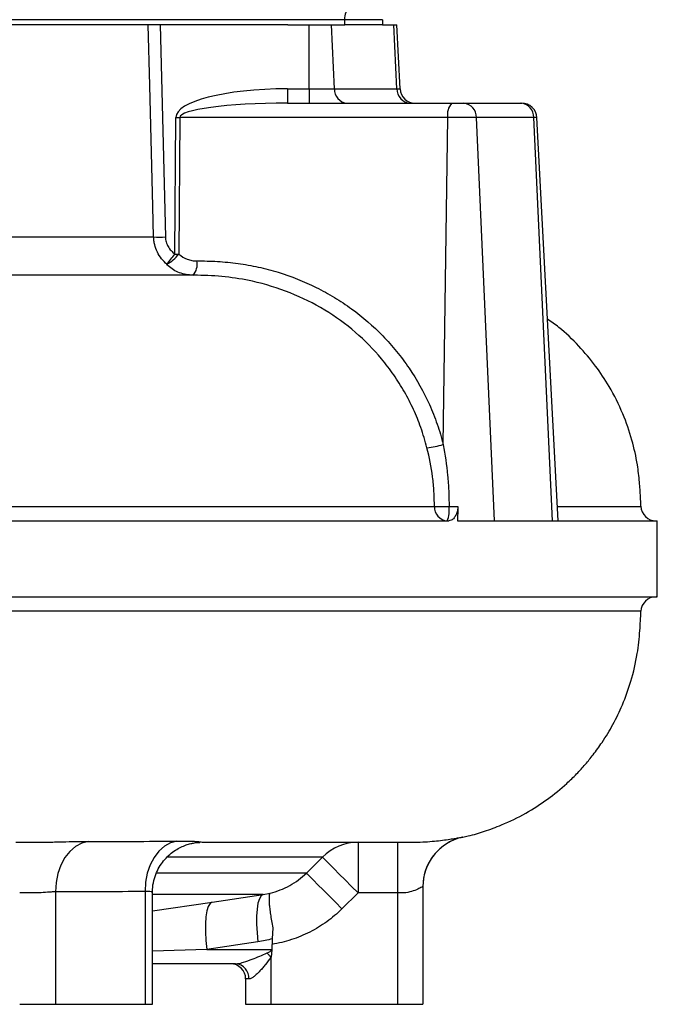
# Model space of a CAD drawing. Header units: millimetres. Extents: x 1803 to 4040, y 1425 to 4760.
# Tile 12 of 16: x 3788 to 4040, y 1749 to 2138. Entities that reach past the tile are written whole.
import ezdxf

# ---------------------------------------------------------------- set-up
doc = ezdxf.new("R2010")
doc.units = ezdxf.units.MM
doc.header["$LTSCALE"] = 2

msp = doc.modelspace()

# ---------------------------------------------------------------- linework, layer by layer
at = {"color": 7, "linetype": 'Continuous', "lineweight": 25}
for p, q in [((3916.49, 2138.44), (3527.49, 2138.44)), ((3894.13, 2136.44), (3757.45, 2136.44)), ((3843.7, 2136.44), (3845.79, 2052.6)), ((3894.13, 2136.44), (3902.63, 2136.44)), ((3902.63, 2111.12), (3902.63, 2136.44)), ((3902.63, 2136.44), (3911.42, 2136.44)), ((3912.53, 2111.12), (3911.42, 2136.44)), ((3911.42, 2136.44), (3916.63, 2136.44)), ((3916.49, 2138.44), (3916.49, 2136.44)), ((3931.49, 2138.44), (3916.49, 2138.44)), ((3931.49, 2136.44), (3916.63, 2136.44)), ((3931.49, 2138.44), (3931.49, 2136.44)), ((3931.49, 2136.44), (3936, 2136.44)), ((3937.18, 2111.12), (3936, 2136.44)), ((3936, 2136.44), (3937.14, 2136.44)), ((3938.47, 2111.12), (3937.14, 2136.44)), ((3893.99, 2111.12), (3893.99, 2105.44)), ((3893.99, 2111.12), (3902.63, 2111.12)), ((3902.63, 2111.12), (3902.63, 2105.44)), ((3902.63, 2111.12), (3912.53, 2111.12)), ((3912.53, 2111.12), (3937.18, 2111.12)), ((3893.99, 2105.44), (3958.85, 2105.44)), ((3958.85, 2105.44), (3963.6, 2105.44)), ((3963.6, 2105.44), (3986.01, 2105.44)), ((3986.01, 2105.44), (3986.5, 2105.44)), ((3849.54, 2045.85), (3849.91, 2099.75)), ((3851.46, 2099.75), (3851.09, 2045.85)), ((3957.3, 2099.75), (3851.46, 2099.75)), ((3955.54, 1970.59), (3957.3, 2099.75)), ((3968.66, 2099.75), (3957.3, 2099.75)), ((3975.71, 1940.44), (3968.66, 2099.75)), ((3991.32, 2099.75), (3968.66, 2099.75)), ((3998.72, 1940.44), (3991.32, 2099.75)), ((4000.84, 1940.44), (3992.49, 2099.75)), ((3858.46, 2037.44), (3856.69, 2037.44)), ((3957.82, 1946.12), (3961.33, 1946.12)), ((4033.39, 1946.17), (4033.39, 1946.17)), ((3539.2, 1940.44), (3957.68, 1940.44)), ((3961.14, 1940.44), (3975.71, 1940.44)), ((3975.71, 1940.44), (3998.72, 1940.44)), ((3998.72, 1940.44), (4000.84, 1940.44)), ((4000.84, 1940.44), (4040.05, 1940.44)), ((4040.05, 1938.63), (4040.05, 1940.44)), ((3539.2, 1910.44), (4040.05, 1910.44)), ((4040.05, 1910.44), (4040.05, 1912.03)), ((3786.74, 1813.44), (3792.73, 1813.44)), ((3921.86, 1813.44), (3921.86, 1793.44)), ((3937.49, 1813.44), (3937.49, 1793.44)), ((3940.81, 1813.44), (3942.4, 1813.44)), ((3963.21, 1815.5), (3963.17, 1815.53)), ((3901.49, 1801.27), (3907.85, 1807.58)), ((3802.4, 1793.85), (3802.4, 1749.44)), ((3837.76, 1794.03), (3837.76, 1749.44)), ((3840.68, 1749.44), (3840.68, 1793.59)), ((3884.43, 1792.86), (3887.19, 1793.37)), ((3921.86, 1793.44), (3915.5, 1787.13)), ((3937.49, 1793.44), (3921.86, 1793.44)), ((3937.49, 1793.44), (3937.49, 1749.44)), ((3947.49, 1795.96), (3947.49, 1749.44)), ((3864.24, 1789.83), (3884.43, 1792.86)), ((3888.23, 1779.64), (3888, 1775.31)), ((3882.35, 1774.15), (3862.16, 1771.12)), ((3888, 1775.31), (3887.78, 1771.12)), ((3862.16, 1771.12), (3887.78, 1771.12)), ((3887.78, 1770.98), (3887.63, 1768.1)), ((3887.78, 1771.12), (3887.78, 1770.98)), ((3887.49, 1767.97), (3887.49, 1749.44)), ((3873.54, 1765.44), (3840.68, 1765.44)), ((3877.49, 1759.44), (3877.49, 1749.44)), ((3878.77, 1759.44), (3877.49, 1759.44)), ((3788.26, 1749.44), (3802.4, 1749.44)), ((3802.4, 1749.44), (3837.76, 1749.44)), ((3837.76, 1749.44), (3840.68, 1749.44)), ((3877.49, 1749.44), (3887.49, 1749.44)), ((3887.49, 1749.44), (3937.49, 1749.44)), ((3937.49, 1749.44), (3947.49, 1749.44))]:
    msp.add_line(p, q, dxfattribs=at)
at = {"color": 8, "linetype": 'Continuous', "lineweight": 25}
for p, q in [((3937.18, 2111.12), (3938.47, 2111.12)), ((3992.49, 2099.75), (3991.32, 2099.75)), ((3962.55, 1815.4), (3963.21, 1815.5)), ((3901.49, 1801.27), (3842.42, 1801.27)), ((3884.43, 1792.86), (3840.68, 1792.86)), ((3840.68, 1786.34), (3864.24, 1789.83)), ((3862.16, 1771.12), (3840.68, 1770.39))]:
    msp.add_line(p, q, dxfattribs=at)
at = {"color": 7, "linetype": 'Continuous', "lineweight": 25, "flags": 128}
for points in [[(3918.49, 2142.44), (3918.1, 2142.36), (3917.72, 2142.13), (3917.38, 2141.76), (3917.07, 2141.27), (3916.82, 2140.66), (3916.64, 2139.97), (3916.52, 2139.22), (3916.49, 2138.44)], [(3841.16, 2052.6), (3840.86, 2064.58), (3839.66, 2112.5), (3839.05, 2136.44)], [(3815.37, 1813.78), (3812.78, 1813.12), (3810.33, 1811.8), (3808.09, 1809.87), (3806.14, 1807.38), (3804.55, 1804.43), (3803.37, 1801.11), (3802.65, 1797.54), (3802.4, 1793.85)], [(3850.33, 1813.93), (3847.79, 1813.22), (3845.38, 1811.87), (3843.2, 1809.92), (3841.31, 1807.44), (3839.78, 1804.5), (3838.65, 1801.21), (3837.97, 1797.68), (3837.76, 1794.03)], [(3907.85, 1807.58), (3908.33, 1807.09), (3909.27, 1806.14), (3910.64, 1804.76), (3912.39, 1803), (3914.46, 1800.91), (3916.78, 1798.56), (3919.28, 1796.04), (3921.86, 1793.44)], [(3901.49, 1801.27), (3901.97, 1800.79), (3902.91, 1799.83), (3904.28, 1798.45), (3906.03, 1796.69), (3908.1, 1794.6), (3910.42, 1792.25), (3912.92, 1789.74), (3915.5, 1787.13)], [(3864.24, 1789.83), (3863.42, 1789.27), (3862.72, 1788.09), (3862.18, 1786.31), (3861.8, 1783.99), (3861.61, 1781.22), (3861.61, 1778.08), (3861.79, 1774.68), (3862.16, 1771.12)], [(3884.43, 1792.86), (3883.6, 1792.31), (3882.9, 1791.13), (3882.36, 1789.35), (3881.99, 1787.04), (3881.8, 1784.26), (3881.79, 1781.12), (3881.98, 1777.71), (3882.35, 1774.15)], [(3887.49, 1767.97), (3887.3, 1768.2), (3887.11, 1768.42), (3886.92, 1768.64), (3886.73, 1768.86), (3886.54, 1769.07), (3886.36, 1769.29), (3886.18, 1769.5), (3886, 1769.71)]]:
    msp.add_lwpolyline(points, dxfattribs=at)
at = {"color": 8, "linetype": 'Continuous', "lineweight": 25, "flags": 128}
msp.add_lwpolyline([(4033.57, 1904.71), (4032.46, 1904.71), (4029.03, 1904.71), (4023.32, 1904.71), (4015.36, 1904.71), (4005.19, 1904.71), (3994.88, 1904.71), (3983.04, 1904.71), (3969.73, 1904.71), (3951.61, 1904.71), (3931.36, 1904.71), (3909.14, 1904.71), (3885.09, 1904.71), (3859.37, 1904.71), (3842.69, 1904.72), (3825.42, 1904.73), (3816.58, 1904.74), (3798.48, 1904.76), (3779.86, 1904.77)], dxfattribs=at)
at = {"color": 7, "linetype": 'Continuous', "lineweight": 25}
for centre, radius, start, end in [((3918.05, 2110.94), 5.52, 178.0762, 264.8865), ((3942.84, 2111.09), 5.66, 179.6501, 266.7228), ((3944.46, 2111.44), 6, 183, 270), ((3963.88, 2101.01), 6.7, 138.6479, 190.8406), ((3963.12, 2099.92), 5.54, 358.2359, 85.0832), ((3985.67, 2099.8), 5.65, 359.5129, 86.5714), ((3986.5, 2099.44), 6, 3, 90), ((3850.68, 2211.16), 111.41, 269.6013, 270.3987), ((3843.47, 2131.85), 79.28, 268.327, 271.673), ((3838.28, 2056.04), 16.37, 299.525, 321.4968), ((3770.35, 2104.93), 98.8, 320.2761, 323.268), ((3850.31, 2157.26), 111.42, 269.6013, 270.3987), ((3851.66, 2041.86), 6.7, 318.6484, 10.84), ((3945.38, 2004.39), 35.3, 276.0575, 286.7422), ((3957.59, 1945.97), 5.55, 178.0148, 265.1816), ((3955.42, 2017.68), 71.59, 267.2975, 271.925), ((3945.31, 1944.77), 12.59, 339.8486, 6.1573), ((4039.57, 1946.44), 6, 182.135, 269.9081), ((4039.57, 1904.44), 6, 90.092, 177.5034), ((3921.88, 1793.7), 19.73, 90.0449, 135.3188), ((3967.49, 1795.94), 20, 102.4304, 180.0481), ((3967.49, 1795.96), 20, 144.6894, 180.0001), ((3871.49, 1759.44), 6, 0, 90), ((3873.13, 1759.8), 5.65, 356.3465, 85.8067)]:
    msp.add_arc(centre, radius, start, end, dxfattribs=at)
at = {"color": 8, "linetype": 'Continuous', "lineweight": 25}
msp.add_arc((3967.49, 1795.96), 20, 102.3442, 144.6893, dxfattribs=at)
at = {"color": 7, "linetype": 'Continuous', "lineweight": 25}
for centre, major_axis, ratio, start_param, end_param in [((3896.33, 2099.12), (46.42, -0.65), 0.25811, 1.624989, 3.143426), ((3896.33, 2099.44), (44.87, -0.32), 0.133521, 1.624076, 3.142512), ((3843.1, 1771.44), (44.81, 0), 0.133894, 5.990405, 6.207124), ((3843.1, 1771.44), (46.36, 0), 0.258819, 5.990405, 6.001004)]:
    msp.add_ellipse(centre, major_axis=major_axis, ratio=ratio, start_param=start_param, end_param=end_param, dxfattribs=at)
for points, knots in [([(3582.03, 2052.6), (3594.56, 2052.6), (3606.97, 2052.6), (3631.54, 2052.6), (3643.69, 2052.6), (3661.74, 2052.6), (3667.73, 2052.6), (3679.63, 2052.6), (3685.51, 2052.6), (3702.9, 2052.6), (3714.19, 2052.6), (3736.17, 2052.6), (3746.86, 2052.6), (3767.64, 2052.6), (3777.73, 2052.6), (3792.39, 2052.6), (3797.22, 2052.6), (3806.61, 2052.6), (3811.2, 2052.6), (3824.61, 2052.6), (3833.1, 2052.6), (3841.16, 2052.6)], [0, 0, 0, 0, 0.125, 0.125, 0.25, 0.25, 0.3125, 0.3125, 0.375, 0.375, 0.5, 0.5, 0.625, 0.625, 0.75, 0.75, 0.8125, 0.8125, 0.875, 0.875, 1, 1, 1, 1]), ([(3846.34, 2041.79), (3845.58, 2042.47), (3844.88, 2043.21), (3843.64, 2044.83), (3843.08, 2045.71), (3842.19, 2047.55), (3841.84, 2048.51), (3841.46, 2050.02), (3841.36, 2050.53), (3841.22, 2051.56), (3841.17, 2052.08), (3841.16, 2052.6)], [0, 0, 0, 0, 0.25, 0.25, 0.5, 0.5, 0.75, 0.75, 0.875, 0.875, 1, 1, 1, 1]), ([(3845.79, 2052.6), (3845.79, 2052.26), (3845.82, 2051.93), (3845.93, 2051.27), (3846, 2050.94), (3846.28, 2049.98), (3846.55, 2049.37), (3847.21, 2048.22), (3847.61, 2047.68), (3848.51, 2046.7), (3849, 2046.25), (3849.54, 2045.85)], [0, 0, 0, 0, 0.125, 0.125, 0.25, 0.25, 0.5, 0.5, 0.75, 0.75, 1, 1, 1, 1]), ([(3851.09, 2045.85), (3852.07, 2044.95), (3853.18, 2044.28), (3855.02, 2043.58), (3855.65, 2043.41), (3856.93, 2043.18), (3857.58, 2043.12), (3858.24, 2043.12)], [0, 0, 0, 0, 0.5, 0.5, 0.75, 0.75, 1, 1, 1, 1]), ([(3858.24, 2043.12), (3859.6, 2043.12), (3860.96, 2043.13), (3863.68, 2043.07), (3865.03, 2043.01), (3869.09, 2042.77), (3871.79, 2042.5), (3877.15, 2041.76), (3879.83, 2041.28), (3885.14, 2040.11), (3887.77, 2039.42), (3895.52, 2037.04), (3900.53, 2035.05), (3907.79, 2031.44), (3910.18, 2030.14), (3914.86, 2027.3), (3917.13, 2025.79), (3923.71, 2020.99), (3927.82, 2017.44), (3932.57, 2012.54), (3933.5, 2011.53), (3935.33, 2009.48), (3936.23, 2008.43), (3938.84, 2005.21), (3940.48, 2003.01), (3945.1, 1996.21), (3947.78, 1991.42), (3951.18, 1983.87), (3952.21, 1981.28), (3954.05, 1975.99), (3954.86, 1973.31), (3955.54, 1970.59)], [0, 0, 0, 0, 0.03125, 0.03125, 0.0625, 0.0625, 0.125, 0.125, 0.1875, 0.1875, 0.25, 0.25, 0.375, 0.375, 0.4375, 0.4375, 0.5, 0.5, 0.625, 0.625, 0.65625, 0.65625, 0.6875, 0.6875, 0.75, 0.75, 0.875, 0.875, 0.9375, 0.9375, 1, 1, 1, 1]), ([(3856.69, 2037.44), (3854.87, 2037.64), (3851.34, 2038.02), (3847.99, 2040.18), (3846.54, 2041.61), (3846.34, 2041.79)], [0, 0, 0, 0, 0.478415, 0.931278, 1, 1, 1, 1]), ([(3803.7, 2037.44), (3803.38, 2037.44), (3796.97, 2037.44), (3783.75, 2037.44), (3764.4, 2037.44), (3745.06, 2037.44), (3726.03, 2037.44), (3707.37, 2037.44), (3687, 2037.44), (3665.12, 2037.44), (3642.01, 2037.44), (3620.42, 2037.44), (3601.73, 2037.44), (3585.84, 2037.44), (3576.4, 2037.44), (3571.75, 2037.44), (3571.53, 2037.44)], [0, 0, 0, 0, 0.005069, 0.103668, 0.197883, 0.28768, 0.373155, 0.454432, 0.531611, 0.632903, 0.726441, 0.812274, 0.890397, 0.946357, 0.997525, 1, 1, 1, 1]), ([(3856.69, 2037.44), (3852.79, 2037.44), (3844.98, 2037.44), (3832.52, 2037.44), (3819.45, 2037.44), (3809.7, 2037.44), (3804.1, 2037.44), (3803.25, 2037.44)], [0, 0, 0, 0, 0.23835, 0.476701, 0.716732, 0.956763, 1, 1, 1, 1]), ([(3949.1, 1969.29), (3948.34, 1971.98), (3946.88, 1977.17), (3943.84, 1984.54), (3940.28, 1991.52), (3936.08, 1998.2), (3929.88, 2006.33), (3921.02, 2015.31), (3908.84, 2024.11), (3895.12, 2030.93), (3881.79, 2035.02), (3869.45, 2037.05), (3862.13, 2037.44), (3858.46, 2037.44), (3858.46, 2037.44)], [0, 0, 0, 0, 0.067512, 0.130215, 0.192919, 0.25765, 0.322384, 0.442477, 0.56582, 0.691037, 0.819487, 0.909232, 0.999999, 1, 1, 1, 1]), ([(4033.57, 1946.18), (4033.52, 1947.41), (4033.36, 1950.61), (4033.07, 1956.08), (4032.15, 1963.62), (4030.15, 1972.7), (4026.53, 1983.13), (4021.62, 1992.95), (4015.7, 2001.89), (4009.05, 2009.73), (4002.65, 2015.97), (3998.18, 2019.11), (3996.66, 2020.18)], [0, 0, 0, 0, 0.042918, 0.11184, 0.191295, 0.307416, 0.435603, 0.576046, 0.689355, 0.809203, 0.93511, 1, 1, 1, 1]), ([(3952.04, 1946.16), (3952.03, 1947.14), (3952, 1948.12), (3951.95, 1950.07), (3951.91, 1951.05), (3951.73, 1953.97), (3951.55, 1955.9), (3950.81, 1961.69), (3950.06, 1965.5), (3949.1, 1969.29)], [0, 0, 0, 0, 0.125, 0.125, 0.25, 0.25, 0.5, 0.5, 1, 1, 1, 1]), ([(3955.54, 1970.59), (3956.29, 1966.55), (3956.86, 1962.49), (3957.44, 1956.38), (3957.58, 1954.33), (3957.77, 1950.24), (3957.8, 1948.18), (3957.82, 1946.12)], [0, 0, 0, 0, 0.5, 0.5, 0.75, 0.75, 1, 1, 1, 1]), ([(3036.7, 1945.54), (3037.57, 1945.54), (3038.44, 1945.55), (3040.18, 1945.55), (3042.81, 1945.55), (3045.48, 1945.55), (3050.86, 1945.56), (3054.51, 1945.56), (3065.63, 1945.58), (3073.29, 1945.58), (3097.01, 1945.61), (3113.6, 1945.62), (3148.26, 1945.64), (3166.33, 1945.66), (3194.54, 1945.68), (3204.13, 1945.68), (3218.8, 1945.69), (3223.74, 1945.7), (3233.7, 1945.7), (3238.74, 1945.71), (3264.09, 1945.72), (3284.84, 1945.74), (3311.37, 1945.76), (3316.71, 1945.76), (3327.44, 1945.77), (3332.84, 1945.77), (3349.04, 1945.78), (3359.89, 1945.79), (3392.54, 1945.81), (3414.46, 1945.83), (3458.6, 1945.86), (3480.82, 1945.87), (3508.8, 1945.89), (3514.4, 1945.9), (3525.63, 1945.9), (3531.25, 1945.91), (3542.46, 1945.92), (3548.07, 1945.92), (3559.25, 1945.93), (3564.82, 1945.93), (3592.6, 1945.95), (3614.58, 1945.97), (3641.72, 1945.99), (3647.14, 1945.99), (3657.87, 1946), (3663.21, 1946), (3679.09, 1946.02), (3689.52, 1946.02), (3720.39, 1946.05), (3740.39, 1946.06), (3769.48, 1946.09), (3779.03, 1946.1), (3793.13, 1946.11), (3797.79, 1946.12), (3807.04, 1946.13), (3811.62, 1946.13), (3820.66, 1946.14), (3825.14, 1946.14), (3833.96, 1946.15), (3838.31, 1946.16), (3846.89, 1946.17), (3851.13, 1946.16), (3859.48, 1946.16), (3867.71, 1946.16), (3875.71, 1946.16), (3881.62, 1946.16), (3883.58, 1946.16), (3887.46, 1946.16), (3889.39, 1946.16), (3898.92, 1946.16), (3906.26, 1946.16), (3927.38, 1946.16), (3940.28, 1946.16), (3952.04, 1946.16)], [0, 0, 0, 0, 0.003906, 0.003906, 0.007813, 0.015625, 0.015625, 0.03125, 0.03125, 0.0625, 0.0625, 0.125, 0.125, 0.1875, 0.1875, 0.21875, 0.21875, 0.234375, 0.234375, 0.25, 0.25, 0.3125, 0.3125, 0.328125, 0.328125, 0.34375, 0.34375, 0.375, 0.375, 0.4375, 0.4375, 0.5, 0.5, 0.515625, 0.515625, 0.53125, 0.53125, 0.546875, 0.546875, 0.5625, 0.5625, 0.625, 0.625, 0.640625, 0.640625, 0.65625, 0.65625, 0.6875, 0.6875, 0.75, 0.75, 0.78125, 0.78125, 0.796875, 0.796875, 0.8125, 0.8125, 0.828125, 0.828125, 0.84375, 0.84375, 0.859375, 0.859375, 0.875, 0.890625, 0.890625, 0.898437, 0.898437, 0.90625, 0.90625, 0.9375, 0.9375, 1, 1, 1, 1]), ([(3961.33, 1946.12), (3961.28, 1945.52), (3961.17, 1944.33), (3960.61, 1942.76), (3959.78, 1941.45), (3958.77, 1940.59), (3958.02, 1940.49), (3957.68, 1940.44)], [0, 0, 0, 0, 0.183692, 0.366638, 0.567924, 0.803787, 1, 1, 1, 1]), ([(4040.05, 1912.03), (4040.05, 1912.66), (4040.05, 1914.48), (4040.05, 1917.84), (4040.04, 1921.97), (4040.04, 1926.19), (4040.04, 1930.39), (4040.05, 1934.7), (4040.05, 1937.27), (4040.05, 1938.63)], [0, 0, 0, 0, 0.08057, 0.232181, 0.379521, 0.531131, 0.678471, 0.830082, 1, 1, 1, 1]), ([(3963.18, 1815.52), (3963.92, 1815.66), (3966.84, 1816.24), (3972, 1817.79), (3979.66, 1820.59), (3988.1, 1824.73), (3996.7, 1830.27), (4003.28, 1835.65), (4008.14, 1840.36), (4011.62, 1844.16), (4015, 1848.3), (4018.74, 1853.49), (4022.69, 1860.03), (4026.58, 1868.09), (4029.93, 1877.43), (4032.23, 1887.28), (4033.22, 1896.57), (4033.46, 1902.16), (4033.57, 1904.71)], [0, 0, 0, 0, 0.018432, 0.072556, 0.130848, 0.217236, 0.300862, 0.379808, 0.42405, 0.465878, 0.505321, 0.554442, 0.621938, 0.691572, 0.772486, 0.86354, 0.937674, 1, 1, 1, 1]), ([(3792.73, 1813.44), (3792.99, 1813.44), (3793.26, 1813.44), (3793.79, 1813.44), (3794.05, 1813.44), (3794.84, 1813.45), (3795.37, 1813.45), (3796.93, 1813.47), (3797.97, 1813.49), (3800.02, 1813.52), (3801.05, 1813.55), (3803.05, 1813.59), (3804.03, 1813.61), (3806.91, 1813.68), (3808.75, 1813.72), (3812.24, 1813.77), (3813.86, 1813.78), (3815.37, 1813.78)], [0, 0, 0, 0, 0.03125, 0.03125, 0.0625, 0.0625, 0.125, 0.125, 0.25, 0.25, 0.375, 0.375, 0.5, 0.5, 0.75, 0.75, 1, 1, 1, 1]), ([(3840.75, 1793.6), (3840.73, 1794), (3840.67, 1795.59), (3841.17, 1798.27), (3842.21, 1801.46), (3843.7, 1804.27), (3845.5, 1806.69), (3847.52, 1808.7), (3849.66, 1810.3), (3851.82, 1811.53), (3853.88, 1812.39), (3855.72, 1812.93), (3857.23, 1813.23), (3858.4, 1813.38), (3859.02, 1813.42), (3859.45, 1813.43), (3859.43, 1813.43), (3859.43, 1813.43)], [0, 0, 0, 0, 0.037475, 0.146796, 0.249861, 0.347437, 0.440037, 0.527818, 0.610654, 0.688072, 0.758956, 0.821191, 0.873594, 0.919794, 0.966212, 0.995334, 1, 1, 1, 1]), ([(3850.33, 1813.93), (3852.09, 1813.95), (3853.64, 1813.94), (3855.64, 1813.9), (3856.25, 1813.88), (3857.34, 1813.83), (3857.82, 1813.79), (3858.65, 1813.73), (3859, 1813.69), (3859.42, 1813.64), (3859.54, 1813.62), (3859.74, 1813.59), (3859.82, 1813.57), (3860.01, 1813.52), (3860.06, 1813.49), (3860.01, 1813.46), (3859.97, 1813.45), (3859.88, 1813.44), (3859.85, 1813.44), (3859.77, 1813.44), (3859.72, 1813.44), (3859.67, 1813.44)], [0, 0, 0, 0, 0.25, 0.25, 0.375, 0.375, 0.5, 0.5, 0.625, 0.625, 0.6875, 0.6875, 0.75, 0.75, 0.875, 0.875, 0.9375, 0.9375, 0.96875, 0.96875, 1, 1, 1, 1]), ([(3860.37, 1813.44), (3863.28, 1813.44), (3872.01, 1813.44), (3885, 1813.44), (3899.41, 1813.44), (3912.19, 1813.44), (3921.76, 1813.44), (3928.72, 1813.44), (3933.67, 1813.44), (3937.79, 1813.44), (3939.67, 1813.44), (3940.74, 1813.44), (3940.81, 1813.44)], [0, 0, 0, 0, 0.065537, 0.196436, 0.331696, 0.471127, 0.614659, 0.706608, 0.800401, 0.896156, 0.993392, 1, 1, 1, 1]), ([(3942.4, 1813.44), (3942.4, 1813.44), (3943.79, 1813.44), (3946.53, 1813.5), (3950.34, 1813.74), (3953.81, 1814.08), (3956.84, 1814.47), (3959.39, 1814.86), (3961.27, 1815.17), (3962.38, 1815.37), (3962.55, 1815.4), (3962.55, 1815.4)], [0, 0, 0, 0, 0.000004, 0.131592, 0.264644, 0.402105, 0.543905, 0.689345, 0.840178, 0.994408, 1, 1, 1, 1]), ([(3887.19, 1793.37), (3888.52, 1793.69), (3889.84, 1794.1), (3892.41, 1795.1), (3893.67, 1795.69), (3897.29, 1797.69), (3899.5, 1799.33), (3901.49, 1801.27)], [0, 0, 0, 0, 0.25, 0.25, 0.5, 0.5, 1, 1, 1, 1]), ([(3802.4, 1793.85), (3801.84, 1793.84), (3800.44, 1793.82), (3797.61, 1793.55), (3794.22, 1793.41), (3790.88, 1793.45), (3789.13, 1793.44), (3788.26, 1793.44)], [0, 0, 0, 0, 0.141749, 0.356176, 0.570912, 0.785456, 1, 1, 1, 1]), ([(3837.76, 1794.03), (3831.86, 1793.95), (3825.97, 1793.9), (3814.19, 1793.84), (3808.29, 1793.84), (3802.4, 1793.85)], [0, 0, 0, 0, 0.5, 0.5, 1, 1, 1, 1]), ([(3887.19, 1793.37), (3887.16, 1793.35), (3887.13, 1793.33), (3887.08, 1793.28), (3887.06, 1793.25), (3886.99, 1793.15), (3886.95, 1793.07), (3886.84, 1792.76), (3886.79, 1792.48), (3886.74, 1791.96), (3886.73, 1791.76), (3886.72, 1791.34), (3886.71, 1791.12), (3886.72, 1790.4), (3886.75, 1789.86), (3886.84, 1788.65), (3886.91, 1787.97), (3887.08, 1786.54), (3887.18, 1785.77), (3887.42, 1784.16), (3887.56, 1783.3), (3887.87, 1781.51), (3888.04, 1780.59), (3888.23, 1779.64)], [0, 0, 0, 0, 0.03125, 0.03125, 0.0625, 0.0625, 0.125, 0.125, 0.25, 0.25, 0.3125, 0.3125, 0.375, 0.375, 0.5, 0.5, 0.625, 0.625, 0.75, 0.75, 0.875, 0.875, 1, 1, 1, 1]), ([(3947.49, 1795.96), (3947.43, 1795.94), (3947.3, 1795.89), (3946.05, 1795.18), (3943.82, 1794.2), (3940.86, 1793.41), (3938.6, 1793.43), (3937.49, 1793.44)], [0, 0, 0, 0, 0.14425, 0.360877, 0.577579, 0.790706, 1, 1, 1, 1]), ([(3915.5, 1787.13), (3913.62, 1785.27), (3911.62, 1783.58), (3907.39, 1780.54), (3905.17, 1779.18), (3901.64, 1777.39), (3900.44, 1776.84), (3898.01, 1775.83), (3896.78, 1775.38), (3893.05, 1774.17), (3890.5, 1773.55), (3887.89, 1773.13)], [0, 0, 0, 0, 0.25, 0.25, 0.5, 0.5, 0.625, 0.625, 0.75, 0.75, 1, 1, 1, 1]), ([(3873.54, 1765.44), (3873.84, 1765.46), (3874.76, 1765.52), (3877.01, 1766.15), (3880.93, 1767.53), (3884.03, 1768.86), (3886, 1769.71)], [0, 0, 0, 0, 0.0883809, 0.2738704, 0.5387367, 1, 1, 1, 1]), ([(3887.49, 1767.97), (3886.8, 1767.03), (3886.09, 1766.1), (3885, 1764.76), (3884.63, 1764.32), (3883.89, 1763.46), (3883.51, 1763.03), (3882.75, 1762.22), (3882.38, 1761.83), (3881.61, 1761.1), (3881.23, 1760.76), (3880.47, 1760.16), (3880.11, 1759.91), (3879.58, 1759.64), (3879.4, 1759.56), (3879.07, 1759.46), (3878.92, 1759.44), (3878.77, 1759.44)], [0, 0, 0, 0, 0.25, 0.25, 0.375, 0.375, 0.5, 0.5, 0.625, 0.625, 0.75, 0.75, 0.875, 0.875, 0.9375, 0.9375, 1, 1, 1, 1])]:
    msp.add_open_spline(points, degree=3, knots=knots, dxfattribs=at)
for points in [[(3961.33, 1946.12), (3961.27, 1944.23), (3961.21, 1942.33), (3961.14, 1940.44)], [(3815.37, 1813.78), (3827.13, 1813.76), (3838.79, 1813.79), (3850.33, 1813.93)], [(3888, 1775.31), (3886.14, 1774.82), (3884.25, 1774.44), (3882.35, 1774.15)]]:
    msp.add_open_spline(points, degree=3, dxfattribs=at)
at = {"color": 8, "linetype": 'Continuous', "lineweight": 25}
for points, knots in [([(4000.54, 1946.17), (4002.43, 1946.17), (4008.79, 1946.17), (4016.8, 1946.17), (4024.73, 1946.17), (4030.06, 1946.17), (4033.15, 1946.17), (4033.31, 1946.17), (4033.39, 1946.17)], [0, 0, 0, 0, 0.084455, 0.283018, 0.470153, 0.65729, 0.847763, 1, 1, 1, 1]), ([(3907.85, 1807.58), (3906.82, 1807.58), (3904.76, 1807.58), (3900.31, 1807.58), (3894.86, 1807.58), (3887.9, 1807.58), (3879.3, 1807.58), (3868.73, 1807.58), (3857.86, 1807.58), (3849.9, 1807.58), (3846.49, 1807.58)], [0, 0, 0, 0, 0.1173621, 0.2347242, 0.3533876, 0.4720509, 0.6118861, 0.7517211, 0.8937756, 1, 1, 1, 1]), ([(3840.56, 1793.6), (3840.59, 1793.62), (3840.73, 1793.71), (3839.86, 1794.04), (3838.46, 1794.04), (3837.76, 1794.03)], [0, 0, 0, 0, 0.140743, 0.571068, 1, 1, 1, 1])]:
    msp.add_open_spline(points, degree=3, knots=knots, dxfattribs=at)

doc.saveas('drawing.dxf')
